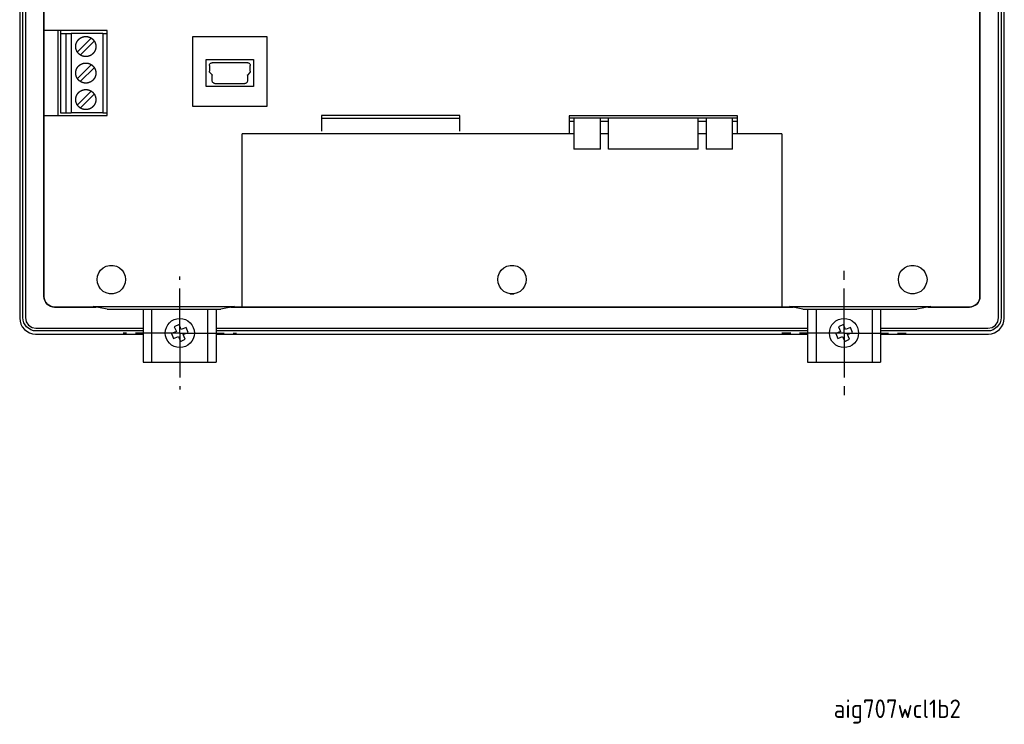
# Model space of a CAD drawing. Extents: x -1121 to 734, y -913 to 325.
# Tile 6 of 7: x 548 to 734, y 79 to 212. Entities that reach past the tile are written whole.
import ezdxf

# ---------------------------------------------------------------- set-up
doc = ezdxf.new("R2010")
doc.units = 0
doc.linetypes.add('CENTER', pattern=[13.421505, 8.388441, -1.677688, 1.677688, -1.677688])
doc.layers.get('0').update_dxf_attribs({"linetype": 'CONTINUOUS'})
doc.styles.get("Standard").update_dxf_attribs({"font": 'isocp.shx', "bigfont": 'extfont.shx'})

# ---------------------------------------------------------------- blocks, each defined once
blk = doc.blocks.new('*U4')
at = {"color": 2}
blk.add_text('aig707wcl1b2', height=3.5, dxfattribs=at).set_placement((701.71, 80.38))

msp = doc.modelspace()

# ---------------------------------------------------------------- linework, layer by layer
for p, q in [((547.93, 271.93), (547.93, 155.9)), ((548.5, 156.01), (548.5, 271.83)), ((549.03, 271.83), (549.03, 156.01)), ((732.86, 156.01), (732.86, 271.83)), ((733.35, 271.83), (733.35, 156.01)), ((733.95, 155.9), (733.95, 271.93)), ((552.52, 267.84), (552.52, 160)), ((552.52, 160), (552.52, 267.84)), ((729.33, 160), (729.33, 267.84)), ((729.33, 267.84), (729.33, 160)), ((564.44, 210.23), (552.52, 210.23)), ((555.13, 210.23), (555.13, 194.21)), ((555.63, 210.23), (555.63, 209.7)), ((564.44, 194.21), (564.44, 210.23)), ((555.63, 209.7), (555.63, 194.71)), ((555.63, 209.7), (556.65, 209.7)), ((556.65, 209.7), (556.65, 194.71)), ((556.65, 209.7), (557.64, 209.7)), ((557.64, 209.7), (557.64, 194.71)), ((563.63, 209.7), (557.64, 209.7)), ((558.8, 206.17), (561.48, 208.86)), ((563.63, 209.7), (563.63, 194.71)), ((563.63, 209.7), (564.44, 209.7)), ((580.6, 209.07), (580.6, 195.98)), ((594.68, 209.07), (580.6, 209.07)), ((594.68, 195.98), (594.68, 209.07)), ((559.36, 205.61), (562.05, 208.29)), ((583.18, 204.76), (592.1, 204.76)), ((583.18, 199.68), (583.18, 204.76)), ((592.1, 204.76), (592.1, 199.68)), ((558.8, 201.16), (561.48, 203.85)), ((559.36, 200.6), (562.05, 203.28)), ((583.78, 203.67), (583.81, 203.77)), ((583.78, 203.67), (583.78, 202.61)), ((583.81, 203.85), (583.88, 203.95)), ((583.81, 203.77), (583.81, 203.85)), ((583.88, 203.95), (583.95, 204.02)), ((583.95, 204.02), (584.02, 204.09)), ((584.02, 204.09), (584.09, 204.13)), ((584.09, 204.13), (584.2, 204.16)), ((584.2, 204.16), (584.31, 204.16)), ((591.01, 204.16), (584.31, 204.16)), ((591.01, 204.16), (591.08, 204.16)), ((591.08, 204.16), (591.19, 204.13)), ((591.19, 204.13), (591.26, 204.09)), ((591.26, 204.09), (591.36, 204.02)), ((591.36, 204.02), (591.4, 203.95)), ((591.4, 203.95), (591.47, 203.85)), ((591.47, 203.85), (591.47, 203.77)), ((591.47, 203.77), (591.5, 203.67)), ((591.5, 202.61), (591.5, 203.67)), ((583.78, 202.54), (583.78, 202.61)), ((583.81, 202.51), (583.78, 202.54)), ((583.81, 202.47), (583.81, 202.51)), ((583.81, 202.4), (583.81, 202.47)), ((583.85, 202.36), (583.81, 202.4)), ((583.88, 202.33), (583.85, 202.36)), ((583.92, 202.29), (583.88, 202.33)), ((583.95, 202.26), (583.92, 202.29)), ((584.27, 201.91), (583.95, 202.26)), ((584.27, 201.91), (584.27, 201.91)), ((584.27, 201.91), (584.31, 201.87)), ((584.31, 201.87), (584.31, 201.83)), ((584.31, 200.78), (584.31, 201.83)), ((590.97, 201.83), (590.97, 201.87)), ((590.97, 201.87), (591.01, 201.87)), ((590.97, 201.83), (590.97, 200.78)), ((591.36, 202.26), (591.01, 201.91)), ((591.01, 201.87), (591.01, 201.91)), ((591.4, 202.29), (591.36, 202.26)), ((591.43, 202.36), (591.4, 202.33)), ((591.4, 202.33), (591.4, 202.29)), ((591.47, 202.4), (591.43, 202.36)), ((591.5, 202.54), (591.47, 202.51)), ((591.47, 202.51), (591.47, 202.47)), ((591.47, 202.47), (591.47, 202.4)), ((591.5, 202.61), (591.5, 202.54)), ((592.1, 199.68), (583.18, 199.68)), ((584.31, 200.67), (584.31, 200.78)), ((584.34, 200.56), (584.31, 200.67)), ((584.38, 200.49), (584.34, 200.56)), ((584.45, 200.42), (584.38, 200.49)), ((584.52, 200.35), (584.45, 200.42)), ((584.59, 200.32), (584.52, 200.35)), ((584.69, 200.28), (584.59, 200.32)), ((584.8, 200.28), (584.69, 200.28)), ((584.8, 200.28), (587.62, 200.28)), ((587.62, 200.28), (587.66, 200.28)), ((587.66, 200.28), (590.48, 200.28)), ((590.58, 200.28), (590.48, 200.28)), ((590.69, 200.32), (590.58, 200.28)), ((590.76, 200.35), (590.69, 200.32)), ((590.83, 200.42), (590.76, 200.35)), ((590.9, 200.49), (590.83, 200.42)), ((590.94, 200.56), (590.9, 200.49)), ((590.97, 200.67), (590.94, 200.56)), ((590.97, 200.78), (590.97, 200.67)), ((558.8, 196.15), (561.48, 198.84)), ((559.36, 195.59), (562.05, 198.27)), ((580.6, 195.98), (594.68, 195.98)), ((552.52, 194.21), (564.44, 194.21)), ((555.63, 194.71), (556.65, 194.71)), ((556.65, 194.71), (557.64, 194.71)), ((563.63, 194.71), (557.64, 194.71)), ((563.63, 194.71), (564.44, 194.71)), ((631.08, 194.21), (604.98, 194.21)), ((604.98, 194.21), (604.98, 191.25)), ((631.08, 193.61), (604.98, 193.61)), ((631.08, 191.25), (631.08, 194.21)), ((683.54, 194.14), (651.76, 194.14)), ((651.76, 194.14), (651.76, 190.72)), ((683.54, 193.72), (651.76, 193.72)), ((652.64, 193.72), (652.64, 187.83)), ((657.65, 187.83), (657.65, 193.72)), ((659.17, 187.83), (659.17, 193.72)), ((676.1, 187.83), (676.1, 193.72)), ((677.65, 193.72), (677.65, 187.83)), ((682.63, 187.83), (682.63, 193.72)), ((683.54, 190.72), (683.54, 194.14)), ((651.76, 193.16), (652.64, 193.16)), ((657.65, 193.16), (659.17, 193.16)), ((676.1, 193.16), (677.65, 193.16)), ((682.63, 193.16), (683.54, 193.16)), ((589.95, 157.98), (589.95, 190.72)), ((652.64, 190.72), (589.95, 190.72)), ((659.17, 190.72), (657.65, 190.72)), ((677.65, 190.72), (676.1, 190.72)), ((691.94, 190.72), (682.63, 190.72)), ((691.94, 190.72), (691.94, 157.98)), ((652.67, 187.83), (652.64, 187.83)), ((652.82, 187.83), (652.67, 187.83)), ((653.13, 187.83), (652.82, 187.83)), ((653.56, 187.83), (653.13, 187.83)), ((654.08, 187.83), (653.56, 187.83)), ((654.69, 187.83), (654.08, 187.83)), ((655.32, 187.83), (654.69, 187.83)), ((655.92, 187.83), (655.32, 187.83)), ((656.48, 187.83), (655.92, 187.83)), ((656.98, 187.83), (656.48, 187.83)), ((657.33, 187.83), (656.98, 187.83)), ((657.58, 187.83), (657.33, 187.83)), ((657.65, 187.83), (657.58, 187.83)), ((676.1, 187.83), (659.17, 187.83)), ((677.83, 187.83), (677.65, 187.83)), ((678.11, 187.83), (677.83, 187.83)), ((678.53, 187.83), (678.11, 187.83)), ((679.06, 187.83), (678.53, 187.83)), ((679.66, 187.83), (679.06, 187.83)), ((680.3, 187.83), (679.66, 187.83)), ((680.9, 187.83), (680.3, 187.83)), ((681.46, 187.83), (680.9, 187.83)), ((681.95, 187.83), (681.46, 187.83)), ((682.34, 187.83), (681.95, 187.83)), ((682.55, 187.83), (682.34, 187.83)), ((682.63, 187.83), (682.55, 187.83)), ((563.7, 165.43), (564.27, 165.74)), ((564.27, 165.74), (564.9, 165.89)), ((564.9, 165.89), (565.57, 165.89)), ((565.57, 165.89), (566.21, 165.74)), ((566.21, 165.74), (566.77, 165.43)), ((639.41, 165.43), (639.97, 165.74)), ((639.97, 165.74), (640.61, 165.89)), ((640.61, 165.89), (641.28, 165.89)), ((641.28, 165.89), (641.91, 165.74)), ((641.91, 165.74), (642.48, 165.43)), ((715.12, 165.43), (715.68, 165.74)), ((715.68, 165.74), (716.32, 165.89)), ((716.32, 165.89), (716.95, 165.89)), ((716.95, 165.89), (717.58, 165.74)), ((717.58, 165.74), (718.19, 165.43)), ((562.54, 163.21), (562.61, 163.88)), ((562.61, 163.88), (562.86, 164.48)), ((562.86, 164.48), (563.21, 165)), ((563.21, 165), (563.7, 165.43)), ((566.77, 165.43), (567.27, 165)), ((567.27, 165), (567.62, 164.48)), ((567.62, 164.48), (567.87, 163.88)), ((567.87, 163.88), (567.94, 163.21)), ((638.25, 163.21), (638.32, 163.88)), ((638.32, 163.88), (638.56, 164.48)), ((638.56, 164.48), (638.92, 165)), ((638.92, 165), (639.41, 165.43)), ((642.48, 165.43), (642.97, 165)), ((642.97, 165), (643.32, 164.48)), ((643.32, 164.48), (643.57, 163.88)), ((643.57, 163.88), (643.64, 163.21)), ((713.95, 163.21), (714.02, 163.88)), ((714.02, 163.88), (714.23, 164.48)), ((714.23, 164.48), (714.62, 165)), ((714.62, 165), (715.12, 165.43)), ((718.19, 165.43), (718.68, 165)), ((718.68, 165), (719.03, 164.48)), ((719.03, 164.48), (719.28, 163.88)), ((719.28, 163.88), (719.35, 163.21)), ((562.61, 162.57), (562.54, 163.21)), ((562.86, 161.97), (562.61, 162.57)), ((563.21, 161.44), (562.86, 161.97)), ((567.62, 161.97), (567.27, 161.44)), ((567.87, 162.57), (567.62, 161.97)), ((567.94, 163.21), (567.87, 162.57)), ((638.32, 162.57), (638.25, 163.21)), ((638.56, 161.97), (638.32, 162.57)), ((638.92, 161.44), (638.56, 161.97)), ((643.32, 161.97), (642.97, 161.44)), ((643.57, 162.57), (643.32, 161.97)), ((643.64, 163.21), (643.57, 162.57)), ((714.02, 162.57), (713.95, 163.21)), ((714.23, 161.97), (714.02, 162.57)), ((714.62, 161.44), (714.23, 161.97)), ((719.03, 161.97), (718.68, 161.44)), ((719.28, 162.57), (719.03, 161.97)), ((719.35, 163.21), (719.28, 162.57)), ((552.56, 159.61), (552.52, 160)), ((552.52, 160), (552.56, 159.61)), ((563.7, 160.98), (563.21, 161.44)), ((564.27, 160.7), (563.7, 160.98)), ((564.9, 160.52), (564.27, 160.7)), ((565.57, 160.52), (564.9, 160.52)), ((566.21, 160.7), (565.57, 160.52)), ((566.77, 160.98), (566.21, 160.7)), ((567.27, 161.44), (566.77, 160.98)), ((639.41, 160.98), (638.92, 161.44)), ((639.97, 160.7), (639.41, 160.98)), ((640.61, 160.52), (639.97, 160.7)), ((640.61, 160.52), (641.28, 160.52)), ((641.28, 160.52), (640.61, 160.52)), ((641.91, 160.7), (641.28, 160.52)), ((642.48, 160.98), (641.91, 160.7)), ((642.97, 161.44), (642.48, 160.98)), ((715.12, 160.98), (714.62, 161.44)), ((715.68, 160.7), (715.12, 160.98)), ((716.32, 160.52), (715.68, 160.7)), ((716.95, 160.52), (716.32, 160.52)), ((717.58, 160.7), (716.95, 160.52)), ((718.19, 160.98), (717.58, 160.7)), ((718.68, 161.44), (718.19, 160.98)), ((729.33, 160), (729.3, 159.61)), ((729.3, 159.61), (729.33, 160)), ((552.7, 159.25), (552.56, 159.61)), ((552.56, 159.61), (552.7, 159.25)), ((552.87, 158.9), (552.7, 159.25)), ((552.7, 159.25), (552.87, 158.9)), ((553.12, 158.58), (552.87, 158.9)), ((552.87, 158.9), (553.12, 158.58)), ((553.44, 158.34), (553.12, 158.58)), ((553.12, 158.58), (553.44, 158.34)), ((553.76, 158.16), (553.44, 158.34)), ((553.44, 158.34), (553.76, 158.16)), ((554.14, 158.06), (553.76, 158.16)), ((553.76, 158.16), (554.14, 158.06)), ((561.83, 158.13), (588.54, 158.13)), ((564.44, 157.6), (561.83, 158.13)), ((588.54, 158.13), (585.93, 157.6)), ((693.35, 158.13), (720.05, 158.13)), ((695.92, 157.6), (693.35, 158.13)), ((720.05, 158.13), (717.44, 157.6)), ((728.1, 158.16), (727.74, 158.06)), ((727.74, 158.06), (728.1, 158.16)), ((728.45, 158.34), (728.1, 158.16)), ((728.1, 158.16), (728.45, 158.34)), ((728.77, 158.58), (728.45, 158.34)), ((728.45, 158.34), (728.77, 158.58)), ((729.02, 158.9), (728.77, 158.58)), ((728.77, 158.58), (729.02, 158.9)), ((729.19, 159.25), (729.02, 158.9)), ((729.02, 158.9), (729.19, 159.25)), ((729.3, 159.61), (729.19, 159.25)), ((729.19, 159.25), (729.3, 159.61)), ((554.53, 158.02), (554.14, 158.06)), ((554.14, 158.06), (554.53, 158.02)), ((554.53, 158.02), (561.3, 158.02)), ((561.45, 158.02), (554.53, 158.02)), ((561.3, 158.02), (562.4, 158.02)), ((562.4, 158.02), (561.45, 158.02)), ((561.45, 158.02), (561.45, 158.02)), ((564.44, 157.6), (585.93, 157.6)), ((571.28, 157.6), (571.28, 147.61)), ((572.88, 147.61), (572.88, 157.6)), ((583.48, 147.61), (583.48, 157.6)), ((585.08, 157.6), (585.08, 147.61)), ((587.8, 157.98), (588.57, 157.98)), ((588.43, 157.98), (587.8, 157.98)), ((588.43, 157.98), (693.46, 157.98)), ((588.43, 157.98), (588.43, 157.98)), ((693.28, 157.98), (588.57, 157.98)), ((693.28, 157.98), (694.05, 157.98)), ((694.09, 157.98), (693.46, 157.98)), ((693.46, 157.98), (693.46, 157.98)), ((695.92, 157.6), (717.44, 157.6)), ((696.78, 157.6), (696.78, 147.61)), ((698.38, 157.6), (698.38, 147.61)), ((708.98, 157.6), (708.98, 147.61)), ((710.58, 157.6), (710.58, 147.61)), ((719.49, 158.02), (720.58, 158.02)), ((720.44, 158.02), (719.49, 158.02)), ((727.36, 158.02), (720.44, 158.02)), ((720.44, 158.02), (720.44, 158.02)), ((720.58, 158.02), (727.36, 158.02)), ((727.74, 158.06), (727.36, 158.02)), ((727.36, 158.02), (727.74, 158.06)), ((547.93, 155.9), (548, 155.34)), ((548, 155.34), (548.18, 154.77)), ((548.18, 154.77), (548.43, 154.25)), ((548.57, 155.51), (548.5, 156.01)), ((548.71, 155.02), (548.57, 155.51)), ((549.24, 154.25), (548.71, 155.02)), ((549.03, 156.01), (549.17, 155.23)), ((549.17, 155.23), (549.59, 154.6)), ((549.59, 154.6), (550.26, 154.14)), ((578.07, 154.69), (577.15, 154.3)), ((578.45, 153.76), (578.07, 154.69)), ((703.57, 154.69), (702.65, 154.3)), ((703.95, 153.76), (703.57, 154.69)), ((731.63, 154.14), (732.26, 154.6)), ((732.26, 154.6), (732.72, 155.23)), ((733.18, 155.02), (732.61, 154.25)), ((732.72, 155.23), (732.86, 156.01)), ((733.32, 155.51), (733.18, 155.02)), ((733.35, 156.01), (733.32, 155.51)), ((733.43, 154.25), (733.71, 154.77)), ((733.71, 154.77), (733.88, 155.34)), ((733.88, 155.34), (733.95, 155.9)), ((548.43, 154.25), (548.82, 153.79)), ((548.82, 153.79), (549.28, 153.43)), ((550.05, 153.68), (549.24, 154.25)), ((549.28, 153.43), (549.8, 153.15)), ((549.8, 153.15), (550.37, 152.97)), ((550.54, 153.54), (550.05, 153.68)), ((550.26, 154.14), (551, 154)), ((550.37, 152.97), (550.93, 152.9)), ((551, 153.5), (550.54, 153.54)), ((550.93, 152.9), (571.28, 152.9)), ((551, 154), (571.28, 154)), ((571.28, 153.5), (551, 153.5)), ((577.53, 153.38), (576.61, 153)), ((576.61, 153), (576.99, 152.07)), ((577.15, 154.3), (577.53, 153.38)), ((579.38, 154.15), (578.45, 153.76)), ((578.84, 152.84), (579.76, 153.22)), ((579.22, 151.92), (578.84, 152.84)), ((579.76, 153.22), (579.38, 154.15)), ((585.08, 154), (696.78, 154)), ((696.78, 153.5), (585.08, 153.5)), ((585.08, 152.9), (696.78, 152.9)), ((703.03, 153.38), (702.11, 153)), ((702.11, 153), (702.49, 152.07)), ((702.65, 154.3), (703.03, 153.38)), ((704.88, 154.15), (703.95, 153.76)), ((704.34, 152.84), (705.26, 153.22)), ((704.72, 151.92), (704.34, 152.84)), ((705.26, 153.22), (704.88, 154.15)), ((710.58, 154), (730.85, 154)), ((730.85, 153.5), (710.58, 153.5)), ((710.58, 152.9), (730.96, 152.9)), ((730.85, 154), (731.63, 154.14)), ((731.34, 153.54), (730.85, 153.5)), ((730.96, 152.9), (731.52, 152.97)), ((731.84, 153.68), (731.34, 153.54)), ((731.52, 152.97), (732.08, 153.15)), ((732.61, 154.25), (731.84, 153.68)), ((732.08, 153.15), (732.61, 153.43)), ((732.61, 153.43), (733.07, 153.79)), ((733.07, 153.79), (733.43, 154.25)), ((576.99, 152.07), (577.91, 152.46)), ((577.91, 152.46), (578.3, 151.53)), ((578.3, 151.53), (579.22, 151.92)), ((702.49, 152.07), (703.41, 152.46)), ((703.41, 152.46), (703.8, 151.53)), ((703.8, 151.53), (704.72, 151.92)), ((571.28, 147.61), (585.08, 147.61)), ((696.78, 147.61), (710.58, 147.61))]:
    msp.add_line(p, q)
at = {"color": 4, "linetype": 'CENTER'}
for p, q in [((703.68, 153.11), (703.68, 165.6)), ((578.18, 153.11), (578.18, 163.8)), ((578.18, 153.11), (567.49, 153.11)), ((578.18, 153.11), (588.87, 153.11)), ((578.18, 153.11), (578.18, 142.42)), ((703.68, 153.11), (691.2, 153.11)), ((703.68, 153.11), (716.17, 153.11)), ((703.68, 153.11), (703.68, 140.63))]:
    msp.add_line(p, q, dxfattribs=at)
for points in [[(559.08, 205.89, 0), (559.06, 205.91, 0), (559.04, 205.92, 0), (559.03, 205.94, 0), (559.01, 205.96, 0), (559, 205.98, 0), (558.98, 206, 0), (558.96, 206.01, 0), (558.95, 206.03, 0), (558.93, 206.05, 0), (558.92, 206.07, 0), (558.9, 206.09, 0), (558.89, 206.11, 0), (558.88, 206.13, 0), (558.86, 206.15, 0), (558.85, 206.17, 0), (558.84, 206.19, 0), (558.82, 206.21, 0), (558.81, 206.23, 0), (558.8, 206.25, 0), (558.78, 206.27, 0), (558.77, 206.29, 0), (558.76, 206.31, 0), (558.75, 206.33, 0), (558.74, 206.35, 0), (558.73, 206.37, 0), (558.72, 206.39, 0), (558.71, 206.41, 0), (558.7, 206.44, 0), (558.69, 206.46, 0), (558.68, 206.48, 0), (558.67, 206.5, 0), (558.66, 206.52, 0), (558.65, 206.54, 0), (558.64, 206.56, 0), (558.63, 206.59, 0), (558.63, 206.61, 0), (558.62, 206.63, 0), (558.61, 206.65, 0), (558.61, 206.68, 0), (558.6, 206.7, 0), (558.59, 206.72, 0), (558.59, 206.74, 0), (558.58, 206.76, 0), (558.58, 206.79, 0), (558.57, 206.81, 0), (558.57, 206.83, 0), (558.56, 206.85, 0), (558.56, 206.88, 0), (558.55, 206.9, 0), (558.55, 206.92, 0), (558.54, 206.94, 0), (558.54, 206.97, 0), (558.54, 206.99, 0), (558.54, 207.01, 0), (558.53, 207.04, 0), (558.53, 207.06, 0), (558.53, 207.08, 0), (558.53, 207.1, 0), (558.53, 207.13, 0), (558.52, 207.15, 0), (558.52, 207.17, 0), (558.52, 207.2, 0), (558.52, 207.22, 0), (558.52, 207.24, 0), (558.52, 207.27, 0), (558.52, 207.29, 0), (558.52, 207.31, 0), (558.53, 207.34, 0), (558.53, 207.36, 0), (558.53, 207.38, 0), (558.53, 207.4, 0), (558.53, 207.43, 0), (558.53, 207.45, 0), (558.54, 207.47, 0), (558.54, 207.5, 0), (558.54, 207.52, 0), (558.55, 207.54, 0), (558.55, 207.56, 0), (558.56, 207.59, 0), (558.56, 207.61, 0), (558.57, 207.63, 0), (558.57, 207.65, 0), (558.58, 207.68, 0), (558.58, 207.7, 0), (558.59, 207.72, 0), (558.59, 207.74, 0), (558.6, 207.77, 0), (558.61, 207.79, 0), (558.61, 207.81, 0), (558.62, 207.83, 0), (558.63, 207.85, 0), (558.63, 207.88, 0), (558.64, 207.9, 0), (558.65, 207.92, 0), (558.66, 207.94, 0), (558.67, 207.96, 0), (558.68, 207.99, 0), (558.69, 208.01, 0), (558.7, 208.03, 0), (558.71, 208.05, 0), (558.72, 208.07, 0), (558.73, 208.09, 0), (558.74, 208.11, 0), (558.75, 208.13, 0), (558.76, 208.15, 0), (558.77, 208.17, 0), (558.78, 208.19, 0), (558.8, 208.22, 0), (558.81, 208.24, 0), (558.82, 208.25, 0), (558.83, 208.28, 0), (558.85, 208.29, 0), (558.86, 208.31, 0), (558.88, 208.33, 0), (558.89, 208.35, 0), (558.9, 208.37, 0), (558.92, 208.39, 0), (558.93, 208.41, 0), (558.95, 208.43, 0), (558.96, 208.45, 0), (558.98, 208.47, 0), (559, 208.49, 0), (559.01, 208.5, 0), (559.03, 208.52, 0), (559.04, 208.54, 0), (559.06, 208.56, 0), (559.08, 208.57, 0)], [(559.08, 208.57, 0), (559.1, 208.59, 0), (559.12, 208.61, 0), (559.13, 208.63, 0), (559.15, 208.64, 0), (559.17, 208.66, 0), (559.19, 208.68, 0), (559.21, 208.69, 0), (559.23, 208.71, 0), (559.24, 208.72, 0), (559.26, 208.74, 0), (559.28, 208.75, 0), (559.3, 208.77, 0), (559.32, 208.78, 0), (559.34, 208.79, 0), (559.36, 208.81, 0), (559.38, 208.82, 0), (559.4, 208.83, 0), (559.42, 208.85, 0), (559.44, 208.86, 0), (559.46, 208.87, 0), (559.48, 208.88, 0), (559.5, 208.89, 0), (559.52, 208.91, 0), (559.54, 208.92, 0), (559.57, 208.93, 0), (559.59, 208.94, 0), (559.61, 208.95, 0), (559.63, 208.96, 0), (559.65, 208.97, 0), (559.67, 208.98, 0), (559.69, 208.99, 0), (559.71, 209, 0), (559.74, 209, 0), (559.76, 209.01, 0), (559.78, 209.02, 0), (559.8, 209.03, 0), (559.82, 209.03, 0), (559.85, 209.04, 0), (559.87, 209.05, 0), (559.89, 209.06, 0), (559.91, 209.06, 0), (559.93, 209.07, 0), (559.96, 209.07, 0), (559.98, 209.08, 0), (560, 209.09, 0), (560.02, 209.09, 0), (560.05, 209.09, 0), (560.07, 209.1, 0), (560.09, 209.1, 0), (560.11, 209.11, 0), (560.14, 209.11, 0), (560.16, 209.11, 0), (560.18, 209.12, 0), (560.21, 209.12, 0), (560.23, 209.12, 0), (560.25, 209.12, 0), (560.27, 209.13, 0), (560.3, 209.13, 0), (560.32, 209.13, 0), (560.34, 209.13, 0), (560.37, 209.13, 0), (560.39, 209.13, 0), (560.41, 209.13, 0), (560.43, 209.13, 0), (560.46, 209.13, 0), (560.48, 209.13, 0), (560.5, 209.13, 0), (560.53, 209.13, 0), (560.55, 209.13, 0), (560.57, 209.13, 0), (560.6, 209.12, 0), (560.62, 209.12, 0), (560.64, 209.12, 0), (560.66, 209.12, 0), (560.69, 209.11, 0), (560.71, 209.11, 0), (560.73, 209.11, 0), (560.75, 209.1, 0), (560.78, 209.1, 0), (560.8, 209.09, 0), (560.82, 209.09, 0), (560.85, 209.09, 0), (560.87, 209.08, 0), (560.89, 209.07, 0), (560.91, 209.07, 0), (560.94, 209.06, 0), (560.96, 209.06, 0), (560.98, 209.05, 0), (561, 209.04, 0), (561.02, 209.03, 0), (561.05, 209.03, 0), (561.07, 209.02, 0), (561.09, 209.01, 0), (561.11, 209, 0), (561.13, 209, 0), (561.15, 208.99, 0), (561.18, 208.98, 0), (561.2, 208.97, 0), (561.22, 208.96, 0), (561.24, 208.95, 0), (561.26, 208.94, 0), (561.28, 208.93, 0), (561.3, 208.92, 0), (561.32, 208.91, 0), (561.35, 208.89, 0), (561.37, 208.88, 0), (561.39, 208.87, 0), (561.41, 208.86, 0), (561.43, 208.85, 0), (561.45, 208.83, 0), (561.47, 208.82, 0), (561.49, 208.81, 0), (561.51, 208.79, 0), (561.53, 208.78, 0), (561.54, 208.77, 0), (561.57, 208.75, 0), (561.58, 208.74, 0), (561.6, 208.72, 0), (561.62, 208.71, 0), (561.64, 208.69, 0), (561.66, 208.68, 0), (561.68, 208.66, 0), (561.7, 208.64, 0), (561.71, 208.63, 0), (561.73, 208.61, 0), (561.75, 208.59, 0), (561.77, 208.57, 0)], [(561.77, 208.57, 0), (561.78, 208.56, 0), (561.8, 208.54, 0), (561.82, 208.52, 0), (561.84, 208.5, 0), (561.85, 208.49, 0), (561.87, 208.47, 0), (561.88, 208.45, 0), (561.9, 208.43, 0), (561.91, 208.41, 0), (561.93, 208.39, 0), (561.94, 208.37, 0), (561.96, 208.35, 0), (561.97, 208.33, 0), (561.99, 208.31, 0), (562, 208.29, 0), (562.01, 208.28, 0), (562.02, 208.25, 0), (562.04, 208.23, 0), (562.05, 208.21, 0), (562.06, 208.19, 0), (562.07, 208.17, 0), (562.09, 208.15, 0), (562.1, 208.13, 0), (562.11, 208.11, 0), (562.12, 208.09, 0), (562.13, 208.07, 0), (562.14, 208.05, 0), (562.15, 208.03, 0), (562.16, 208.01, 0), (562.17, 207.98, 0), (562.18, 207.96, 0), (562.19, 207.94, 0), (562.2, 207.92, 0), (562.2, 207.9, 0), (562.21, 207.88, 0), (562.22, 207.85, 0), (562.23, 207.83, 0), (562.23, 207.81, 0), (562.24, 207.79, 0), (562.25, 207.77, 0), (562.25, 207.74, 0), (562.26, 207.72, 0), (562.26, 207.7, 0), (562.27, 207.68, 0), (562.28, 207.65, 0), (562.28, 207.63, 0), (562.29, 207.61, 0), (562.29, 207.59, 0), (562.29, 207.56, 0), (562.3, 207.54, 0), (562.3, 207.52, 0), (562.3, 207.5, 0), (562.31, 207.47, 0), (562.31, 207.45, 0), (562.31, 207.43, 0), (562.32, 207.4, 0), (562.32, 207.38, 0), (562.32, 207.36, 0), (562.32, 207.34, 0), (562.32, 207.31, 0), (562.32, 207.29, 0), (562.32, 207.27, 0), (562.32, 207.24, 0), (562.32, 207.22, 0), (562.32, 207.2, 0), (562.32, 207.17, 0), (562.32, 207.15, 0), (562.32, 207.13, 0), (562.32, 207.1, 0), (562.32, 207.08, 0), (562.32, 207.06, 0), (562.31, 207.04, 0), (562.31, 207.01, 0), (562.31, 206.99, 0), (562.3, 206.97, 0), (562.3, 206.94, 0), (562.3, 206.92, 0), (562.29, 206.9, 0), (562.29, 206.88, 0), (562.29, 206.85, 0), (562.28, 206.83, 0), (562.28, 206.81, 0), (562.27, 206.79, 0), (562.26, 206.76, 0), (562.26, 206.74, 0), (562.25, 206.72, 0), (562.25, 206.7, 0), (562.24, 206.68, 0), (562.23, 206.65, 0), (562.23, 206.63, 0), (562.22, 206.61, 0), (562.21, 206.59, 0), (562.2, 206.57, 0), (562.2, 206.54, 0), (562.19, 206.52, 0), (562.18, 206.5, 0), (562.17, 206.48, 0), (562.16, 206.46, 0), (562.15, 206.44, 0), (562.14, 206.41, 0), (562.13, 206.39, 0), (562.12, 206.37, 0), (562.11, 206.35, 0), (562.1, 206.33, 0), (562.09, 206.31, 0), (562.07, 206.29, 0), (562.06, 206.27, 0), (562.05, 206.25, 0), (562.04, 206.23, 0), (562.02, 206.21, 0), (562.01, 206.19, 0), (562, 206.17, 0), (561.99, 206.15, 0), (561.97, 206.13, 0), (561.96, 206.11, 0), (561.94, 206.09, 0), (561.93, 206.07, 0), (561.91, 206.05, 0), (561.9, 206.03, 0), (561.88, 206.01, 0), (561.87, 206, 0), (561.85, 205.98, 0), (561.84, 205.96, 0), (561.82, 205.94, 0), (561.8, 205.92, 0), (561.78, 205.91, 0), (561.77, 205.89, 0)], [(561.77, 205.89, 0), (561.75, 205.87, 0), (561.73, 205.85, 0), (561.71, 205.84, 0), (561.7, 205.82, 0), (561.68, 205.8, 0), (561.66, 205.79, 0), (561.64, 205.77, 0), (561.62, 205.76, 0), (561.6, 205.74, 0), (561.58, 205.73, 0), (561.56, 205.71, 0), (561.54, 205.7, 0), (561.53, 205.68, 0), (561.51, 205.67, 0), (561.49, 205.66, 0), (561.47, 205.64, 0), (561.45, 205.63, 0), (561.43, 205.62, 0), (561.41, 205.6, 0), (561.39, 205.59, 0), (561.37, 205.58, 0), (561.35, 205.57, 0), (561.32, 205.56, 0), (561.3, 205.55, 0), (561.28, 205.54, 0), (561.26, 205.53, 0), (561.24, 205.51, 0), (561.22, 205.51, 0), (561.2, 205.5, 0), (561.18, 205.49, 0), (561.15, 205.48, 0), (561.13, 205.47, 0), (561.11, 205.46, 0), (561.09, 205.45, 0), (561.07, 205.44, 0), (561.05, 205.44, 0), (561.02, 205.43, 0), (561, 205.42, 0), (560.98, 205.41, 0), (560.96, 205.41, 0), (560.93, 205.4, 0), (560.91, 205.4, 0), (560.89, 205.39, 0), (560.87, 205.38, 0), (560.85, 205.38, 0), (560.82, 205.37, 0), (560.8, 205.37, 0), (560.78, 205.37, 0), (560.75, 205.36, 0), (560.73, 205.36, 0), (560.71, 205.35, 0), (560.69, 205.35, 0), (560.66, 205.35, 0), (560.64, 205.34, 0), (560.62, 205.34, 0), (560.6, 205.34, 0), (560.57, 205.34, 0), (560.55, 205.34, 0), (560.53, 205.33, 0), (560.5, 205.33, 0), (560.48, 205.33, 0), (560.46, 205.33, 0), (560.43, 205.33, 0), (560.41, 205.33, 0), (560.39, 205.33, 0), (560.37, 205.33, 0), (560.34, 205.33, 0), (560.32, 205.33, 0), (560.3, 205.34, 0), (560.27, 205.34, 0), (560.25, 205.34, 0), (560.23, 205.34, 0), (560.21, 205.34, 0), (560.18, 205.35, 0), (560.16, 205.35, 0), (560.14, 205.35, 0), (560.11, 205.36, 0), (560.09, 205.36, 0), (560.07, 205.37, 0), (560.05, 205.37, 0), (560.02, 205.37, 0), (560, 205.38, 0), (559.98, 205.38, 0), (559.96, 205.39, 0), (559.93, 205.4, 0), (559.91, 205.4, 0), (559.89, 205.41, 0), (559.87, 205.41, 0), (559.85, 205.42, 0), (559.82, 205.43, 0), (559.8, 205.44, 0), (559.78, 205.44, 0), (559.76, 205.45, 0), (559.74, 205.46, 0), (559.71, 205.47, 0), (559.69, 205.48, 0), (559.67, 205.49, 0), (559.65, 205.5, 0), (559.63, 205.5, 0), (559.61, 205.51, 0), (559.59, 205.53, 0), (559.56, 205.54, 0), (559.54, 205.55, 0), (559.52, 205.56, 0), (559.5, 205.57, 0), (559.48, 205.58, 0), (559.46, 205.59, 0), (559.44, 205.6, 0), (559.42, 205.62, 0), (559.4, 205.63, 0), (559.38, 205.64, 0), (559.36, 205.66, 0), (559.34, 205.67, 0), (559.32, 205.68, 0), (559.3, 205.7, 0), (559.28, 205.71, 0), (559.26, 205.73, 0), (559.24, 205.74, 0), (559.23, 205.76, 0), (559.21, 205.77, 0), (559.19, 205.79, 0), (559.17, 205.8, 0), (559.15, 205.82, 0), (559.13, 205.84, 0), (559.12, 205.85, 0), (559.1, 205.87, 0), (559.08, 205.89, 0)], [(559.08, 200.88, 0), (559.06, 200.9, 0), (559.04, 200.91, 0), (559.03, 200.93, 0), (559.01, 200.95, 0), (559, 200.97, 0), (558.98, 200.99, 0), (558.96, 201.01, 0), (558.95, 201.02, 0), (558.93, 201.04, 0), (558.92, 201.06, 0), (558.9, 201.08, 0), (558.89, 201.1, 0), (558.88, 201.12, 0), (558.86, 201.14, 0), (558.85, 201.16, 0), (558.84, 201.18, 0), (558.82, 201.2, 0), (558.81, 201.22, 0), (558.8, 201.24, 0), (558.78, 201.26, 0), (558.77, 201.28, 0), (558.76, 201.3, 0), (558.75, 201.32, 0), (558.74, 201.34, 0), (558.73, 201.36, 0), (558.72, 201.38, 0), (558.71, 201.41, 0), (558.7, 201.43, 0), (558.69, 201.45, 0), (558.68, 201.47, 0), (558.67, 201.49, 0), (558.66, 201.51, 0), (558.65, 201.53, 0), (558.64, 201.56, 0), (558.63, 201.58, 0), (558.63, 201.6, 0), (558.62, 201.62, 0), (558.61, 201.64, 0), (558.61, 201.67, 0), (558.6, 201.69, 0), (558.59, 201.71, 0), (558.59, 201.73, 0), (558.58, 201.75, 0), (558.58, 201.78, 0), (558.57, 201.8, 0), (558.57, 201.82, 0), (558.56, 201.84, 0), (558.56, 201.87, 0), (558.55, 201.89, 0), (558.55, 201.91, 0), (558.54, 201.94, 0), (558.54, 201.96, 0), (558.54, 201.98, 0), (558.54, 202, 0), (558.53, 202.03, 0), (558.53, 202.05, 0), (558.53, 202.07, 0), (558.53, 202.1, 0), (558.53, 202.12, 0), (558.52, 202.14, 0), (558.52, 202.16, 0), (558.52, 202.19, 0), (558.52, 202.21, 0), (558.52, 202.23, 0), (558.52, 202.26, 0), (558.52, 202.28, 0), (558.52, 202.3, 0), (558.53, 202.33, 0), (558.53, 202.35, 0), (558.53, 202.37, 0), (558.53, 202.4, 0), (558.53, 202.42, 0), (558.53, 202.44, 0), (558.54, 202.46, 0), (558.54, 202.49, 0), (558.54, 202.51, 0), (558.55, 202.53, 0), (558.55, 202.55, 0), (558.56, 202.58, 0), (558.56, 202.6, 0), (558.57, 202.62, 0), (558.57, 202.65, 0), (558.58, 202.67, 0), (558.58, 202.69, 0), (558.59, 202.71, 0), (558.59, 202.74, 0), (558.6, 202.76, 0), (558.61, 202.78, 0), (558.61, 202.8, 0), (558.62, 202.82, 0), (558.63, 202.84, 0), (558.63, 202.87, 0), (558.64, 202.89, 0), (558.65, 202.91, 0), (558.66, 202.93, 0), (558.67, 202.95, 0), (558.68, 202.98, 0), (558.69, 203, 0), (558.7, 203.02, 0), (558.71, 203.04, 0), (558.72, 203.06, 0), (558.73, 203.08, 0), (558.74, 203.1, 0), (558.75, 203.12, 0), (558.76, 203.14, 0), (558.77, 203.16, 0), (558.78, 203.19, 0), (558.8, 203.21, 0), (558.81, 203.23, 0), (558.82, 203.25, 0), (558.83, 203.27, 0), (558.85, 203.29, 0), (558.86, 203.31, 0), (558.88, 203.32, 0), (558.89, 203.34, 0), (558.9, 203.36, 0), (558.92, 203.38, 0), (558.93, 203.4, 0), (558.95, 203.42, 0), (558.96, 203.44, 0), (558.98, 203.46, 0), (559, 203.48, 0), (559.01, 203.5, 0), (559.03, 203.51, 0), (559.04, 203.53, 0), (559.06, 203.55, 0), (559.08, 203.57, 0)], [(559.08, 203.57, 0), (559.1, 203.58, 0), (559.12, 203.6, 0), (559.13, 203.62, 0), (559.15, 203.63, 0), (559.17, 203.65, 0), (559.19, 203.67, 0), (559.21, 203.68, 0), (559.23, 203.7, 0), (559.24, 203.71, 0), (559.26, 203.73, 0), (559.28, 203.74, 0), (559.3, 203.76, 0), (559.32, 203.77, 0), (559.34, 203.78, 0), (559.36, 203.8, 0), (559.38, 203.81, 0), (559.4, 203.82, 0), (559.42, 203.84, 0), (559.44, 203.85, 0), (559.46, 203.86, 0), (559.48, 203.87, 0), (559.5, 203.88, 0), (559.52, 203.9, 0), (559.54, 203.91, 0), (559.57, 203.92, 0), (559.59, 203.93, 0), (559.61, 203.94, 0), (559.63, 203.95, 0), (559.65, 203.96, 0), (559.67, 203.97, 0), (559.69, 203.98, 0), (559.71, 203.99, 0), (559.74, 204, 0), (559.76, 204, 0), (559.78, 204.01, 0), (559.8, 204.02, 0), (559.82, 204.03, 0), (559.85, 204.03, 0), (559.87, 204.04, 0), (559.89, 204.05, 0), (559.91, 204.05, 0), (559.93, 204.06, 0), (559.96, 204.06, 0), (559.98, 204.07, 0), (560, 204.08, 0), (560.02, 204.08, 0), (560.05, 204.09, 0), (560.07, 204.09, 0), (560.09, 204.09, 0), (560.11, 204.1, 0), (560.14, 204.1, 0), (560.16, 204.1, 0), (560.18, 204.11, 0), (560.21, 204.11, 0), (560.23, 204.11, 0), (560.25, 204.12, 0), (560.27, 204.12, 0), (560.3, 204.12, 0), (560.32, 204.12, 0), (560.34, 204.12, 0), (560.37, 204.12, 0), (560.39, 204.12, 0), (560.41, 204.12, 0), (560.43, 204.12, 0), (560.46, 204.12, 0), (560.48, 204.12, 0), (560.5, 204.12, 0), (560.53, 204.12, 0), (560.55, 204.12, 0), (560.57, 204.12, 0), (560.6, 204.12, 0), (560.62, 204.11, 0), (560.64, 204.11, 0), (560.66, 204.11, 0), (560.69, 204.1, 0), (560.71, 204.1, 0), (560.73, 204.1, 0), (560.75, 204.09, 0), (560.78, 204.09, 0), (560.8, 204.09, 0), (560.82, 204.08, 0), (560.85, 204.07, 0), (560.87, 204.07, 0), (560.89, 204.06, 0), (560.91, 204.06, 0), (560.94, 204.05, 0), (560.96, 204.05, 0), (560.98, 204.04, 0), (561, 204.03, 0), (561.02, 204.03, 0), (561.05, 204.02, 0), (561.07, 204.01, 0), (561.09, 204, 0), (561.11, 203.99, 0), (561.13, 203.99, 0), (561.15, 203.98, 0), (561.18, 203.97, 0), (561.2, 203.96, 0), (561.22, 203.95, 0), (561.24, 203.94, 0), (561.26, 203.93, 0), (561.28, 203.92, 0), (561.3, 203.91, 0), (561.32, 203.9, 0), (561.35, 203.88, 0), (561.37, 203.87, 0), (561.39, 203.86, 0), (561.41, 203.85, 0), (561.43, 203.84, 0), (561.45, 203.82, 0), (561.47, 203.81, 0), (561.49, 203.8, 0), (561.51, 203.78, 0), (561.53, 203.77, 0), (561.54, 203.76, 0), (561.57, 203.74, 0), (561.58, 203.73, 0), (561.6, 203.71, 0), (561.62, 203.7, 0), (561.64, 203.68, 0), (561.66, 203.67, 0), (561.68, 203.65, 0), (561.7, 203.63, 0), (561.71, 203.62, 0), (561.73, 203.6, 0), (561.75, 203.58, 0), (561.77, 203.57, 0)], [(561.77, 203.57, 0), (561.78, 203.55, 0), (561.8, 203.53, 0), (561.82, 203.51, 0), (561.84, 203.5, 0), (561.85, 203.48, 0), (561.87, 203.46, 0), (561.88, 203.44, 0), (561.9, 203.42, 0), (561.91, 203.4, 0), (561.93, 203.38, 0), (561.94, 203.36, 0), (561.96, 203.34, 0), (561.97, 203.32, 0), (561.99, 203.31, 0), (562, 203.28, 0), (562.01, 203.26, 0), (562.02, 203.25, 0), (562.04, 203.22, 0), (562.05, 203.21, 0), (562.06, 203.19, 0), (562.07, 203.16, 0), (562.09, 203.14, 0), (562.1, 203.12, 0), (562.11, 203.1, 0), (562.12, 203.08, 0), (562.13, 203.06, 0), (562.14, 203.04, 0), (562.15, 203.02, 0), (562.16, 203, 0), (562.17, 202.97, 0), (562.18, 202.95, 0), (562.19, 202.93, 0), (562.2, 202.91, 0), (562.2, 202.89, 0), (562.21, 202.87, 0), (562.22, 202.84, 0), (562.23, 202.82, 0), (562.23, 202.8, 0), (562.24, 202.78, 0), (562.25, 202.76, 0), (562.25, 202.73, 0), (562.26, 202.71, 0), (562.26, 202.69, 0), (562.27, 202.67, 0), (562.28, 202.64, 0), (562.28, 202.62, 0), (562.29, 202.6, 0), (562.29, 202.58, 0), (562.29, 202.55, 0), (562.3, 202.53, 0), (562.3, 202.51, 0), (562.3, 202.49, 0), (562.31, 202.46, 0), (562.31, 202.44, 0), (562.31, 202.42, 0), (562.32, 202.39, 0), (562.32, 202.37, 0), (562.32, 202.35, 0), (562.32, 202.33, 0), (562.32, 202.3, 0), (562.32, 202.28, 0), (562.32, 202.26, 0), (562.32, 202.23, 0), (562.32, 202.21, 0), (562.32, 202.19, 0), (562.32, 202.16, 0), (562.32, 202.14, 0), (562.32, 202.12, 0), (562.32, 202.1, 0), (562.32, 202.07, 0), (562.32, 202.05, 0), (562.31, 202.03, 0), (562.31, 202, 0), (562.31, 201.98, 0), (562.3, 201.96, 0), (562.3, 201.94, 0), (562.3, 201.91, 0), (562.29, 201.89, 0), (562.29, 201.87, 0), (562.29, 201.84, 0), (562.28, 201.82, 0), (562.28, 201.8, 0), (562.27, 201.78, 0), (562.26, 201.75, 0), (562.26, 201.73, 0), (562.25, 201.71, 0), (562.25, 201.69, 0), (562.24, 201.67, 0), (562.23, 201.64, 0), (562.23, 201.62, 0), (562.22, 201.6, 0), (562.21, 201.58, 0), (562.2, 201.56, 0), (562.2, 201.53, 0), (562.19, 201.51, 0), (562.18, 201.49, 0), (562.17, 201.47, 0), (562.16, 201.45, 0), (562.15, 201.43, 0), (562.14, 201.41, 0), (562.13, 201.38, 0), (562.12, 201.36, 0), (562.11, 201.34, 0), (562.1, 201.32, 0), (562.09, 201.3, 0), (562.07, 201.28, 0), (562.06, 201.26, 0), (562.05, 201.24, 0), (562.04, 201.22, 0), (562.02, 201.2, 0), (562.01, 201.18, 0), (562, 201.16, 0), (561.99, 201.14, 0), (561.97, 201.12, 0), (561.96, 201.1, 0), (561.94, 201.08, 0), (561.93, 201.06, 0), (561.91, 201.04, 0), (561.9, 201.03, 0), (561.88, 201.01, 0), (561.87, 200.99, 0), (561.85, 200.97, 0), (561.84, 200.95, 0), (561.82, 200.93, 0), (561.8, 200.91, 0), (561.78, 200.9, 0), (561.77, 200.88, 0)], [(561.77, 200.88, 0), (561.75, 200.86, 0), (561.73, 200.84, 0), (561.71, 200.83, 0), (561.7, 200.81, 0), (561.68, 200.79, 0), (561.66, 200.78, 0), (561.64, 200.76, 0), (561.62, 200.75, 0), (561.6, 200.73, 0), (561.58, 200.72, 0), (561.56, 200.7, 0), (561.54, 200.69, 0), (561.53, 200.67, 0), (561.51, 200.66, 0), (561.49, 200.65, 0), (561.47, 200.63, 0), (561.45, 200.62, 0), (561.43, 200.61, 0), (561.41, 200.6, 0), (561.39, 200.58, 0), (561.37, 200.57, 0), (561.35, 200.56, 0), (561.32, 200.55, 0), (561.3, 200.54, 0), (561.28, 200.53, 0), (561.26, 200.52, 0), (561.24, 200.51, 0), (561.22, 200.5, 0), (561.2, 200.49, 0), (561.18, 200.48, 0), (561.15, 200.47, 0), (561.13, 200.46, 0), (561.11, 200.45, 0), (561.09, 200.44, 0), (561.07, 200.43, 0), (561.05, 200.43, 0), (561.02, 200.42, 0), (561, 200.41, 0), (560.98, 200.41, 0), (560.96, 200.4, 0), (560.93, 200.39, 0), (560.91, 200.39, 0), (560.89, 200.38, 0), (560.87, 200.38, 0), (560.85, 200.37, 0), (560.82, 200.37, 0), (560.8, 200.36, 0), (560.78, 200.35, 0), (560.75, 200.35, 0), (560.73, 200.35, 0), (560.71, 200.34, 0), (560.69, 200.34, 0), (560.66, 200.34, 0), (560.64, 200.34, 0), (560.62, 200.33, 0), (560.6, 200.33, 0), (560.57, 200.33, 0), (560.55, 200.33, 0), (560.53, 200.32, 0), (560.5, 200.32, 0), (560.48, 200.32, 0), (560.46, 200.32, 0), (560.43, 200.32, 0), (560.41, 200.32, 0), (560.39, 200.32, 0), (560.37, 200.32, 0), (560.34, 200.32, 0), (560.32, 200.32, 0), (560.3, 200.33, 0), (560.27, 200.33, 0), (560.25, 200.33, 0), (560.23, 200.33, 0), (560.21, 200.34, 0), (560.18, 200.34, 0), (560.16, 200.34, 0), (560.14, 200.34, 0), (560.11, 200.35, 0), (560.09, 200.35, 0), (560.07, 200.35, 0), (560.05, 200.36, 0), (560.02, 200.36, 0), (560, 200.37, 0), (559.98, 200.38, 0), (559.96, 200.38, 0), (559.93, 200.39, 0), (559.91, 200.39, 0), (559.89, 200.4, 0), (559.87, 200.41, 0), (559.85, 200.41, 0), (559.82, 200.42, 0), (559.8, 200.43, 0), (559.78, 200.43, 0), (559.76, 200.44, 0), (559.74, 200.45, 0), (559.71, 200.46, 0), (559.69, 200.47, 0), (559.67, 200.48, 0), (559.65, 200.49, 0), (559.63, 200.5, 0), (559.61, 200.51, 0), (559.59, 200.52, 0), (559.56, 200.53, 0), (559.54, 200.54, 0), (559.52, 200.55, 0), (559.5, 200.56, 0), (559.48, 200.57, 0), (559.46, 200.58, 0), (559.44, 200.6, 0), (559.42, 200.61, 0), (559.4, 200.62, 0), (559.38, 200.63, 0), (559.36, 200.65, 0), (559.34, 200.66, 0), (559.32, 200.67, 0), (559.3, 200.69, 0), (559.28, 200.7, 0), (559.26, 200.72, 0), (559.24, 200.73, 0), (559.23, 200.75, 0), (559.21, 200.76, 0), (559.19, 200.78, 0), (559.17, 200.79, 0), (559.15, 200.81, 0), (559.13, 200.83, 0), (559.12, 200.84, 0), (559.1, 200.86, 0), (559.08, 200.88, 0)], [(559.08, 198.56, 0), (559.1, 198.57, 0), (559.12, 198.59, 0), (559.13, 198.61, 0), (559.15, 198.62, 0), (559.17, 198.64, 0), (559.19, 198.66, 0), (559.21, 198.67, 0), (559.23, 198.69, 0), (559.24, 198.7, 0), (559.26, 198.72, 0), (559.28, 198.73, 0), (559.3, 198.75, 0), (559.32, 198.76, 0), (559.34, 198.78, 0), (559.36, 198.79, 0), (559.38, 198.8, 0), (559.4, 198.81, 0), (559.42, 198.83, 0), (559.44, 198.84, 0), (559.46, 198.85, 0), (559.48, 198.86, 0), (559.5, 198.88, 0), (559.52, 198.89, 0), (559.54, 198.9, 0), (559.57, 198.91, 0), (559.59, 198.92, 0), (559.61, 198.93, 0), (559.63, 198.94, 0), (559.65, 198.95, 0), (559.67, 198.96, 0), (559.69, 198.97, 0), (559.71, 198.98, 0), (559.74, 198.99, 0), (559.76, 198.99, 0), (559.78, 199, 0), (559.8, 199.01, 0), (559.82, 199.02, 0), (559.85, 199.02, 0), (559.87, 199.03, 0), (559.89, 199.04, 0), (559.91, 199.04, 0), (559.93, 199.05, 0), (559.96, 199.06, 0), (559.98, 199.06, 0), (560, 199.07, 0), (560.02, 199.07, 0), (560.05, 199.08, 0), (560.07, 199.08, 0), (560.09, 199.08, 0), (560.11, 199.09, 0), (560.14, 199.09, 0), (560.16, 199.09, 0), (560.18, 199.1, 0), (560.21, 199.1, 0), (560.23, 199.1, 0), (560.25, 199.11, 0), (560.27, 199.11, 0), (560.3, 199.11, 0), (560.32, 199.11, 0), (560.34, 199.11, 0), (560.37, 199.11, 0), (560.39, 199.11, 0), (560.41, 199.11, 0), (560.43, 199.11, 0), (560.46, 199.11, 0), (560.48, 199.11, 0), (560.5, 199.11, 0), (560.53, 199.11, 0), (560.55, 199.11, 0), (560.57, 199.11, 0), (560.6, 199.11, 0), (560.62, 199.1, 0), (560.64, 199.1, 0), (560.66, 199.1, 0), (560.69, 199.09, 0), (560.71, 199.09, 0), (560.73, 199.09, 0), (560.75, 199.08, 0), (560.78, 199.08, 0), (560.8, 199.08, 0), (560.82, 199.07, 0), (560.85, 199.07, 0), (560.87, 199.06, 0), (560.89, 199.06, 0), (560.91, 199.05, 0), (560.94, 199.04, 0), (560.96, 199.04, 0), (560.98, 199.03, 0), (561, 199.02, 0), (561.02, 199.02, 0), (561.05, 199.01, 0), (561.07, 199, 0), (561.09, 198.99, 0), (561.11, 198.99, 0), (561.13, 198.98, 0), (561.15, 198.97, 0), (561.18, 198.96, 0), (561.2, 198.95, 0), (561.22, 198.94, 0), (561.24, 198.93, 0), (561.26, 198.92, 0), (561.28, 198.91, 0), (561.3, 198.9, 0), (561.32, 198.89, 0), (561.35, 198.88, 0), (561.37, 198.86, 0), (561.39, 198.85, 0), (561.41, 198.84, 0), (561.43, 198.83, 0), (561.45, 198.81, 0), (561.47, 198.8, 0), (561.49, 198.79, 0), (561.51, 198.78, 0), (561.53, 198.76, 0), (561.54, 198.75, 0), (561.57, 198.73, 0), (561.58, 198.72, 0), (561.6, 198.7, 0), (561.62, 198.69, 0), (561.64, 198.67, 0), (561.66, 198.66, 0), (561.68, 198.64, 0), (561.7, 198.62, 0), (561.71, 198.61, 0), (561.73, 198.59, 0), (561.75, 198.57, 0), (561.77, 198.56, 0)], [(559.08, 195.87, 0), (559.06, 195.89, 0), (559.04, 195.91, 0), (559.03, 195.92, 0), (559.01, 195.94, 0), (559, 195.96, 0), (558.98, 195.98, 0), (558.96, 196, 0), (558.95, 196.01, 0), (558.93, 196.03, 0), (558.92, 196.05, 0), (558.9, 196.07, 0), (558.89, 196.09, 0), (558.88, 196.11, 0), (558.86, 196.13, 0), (558.85, 196.15, 0), (558.84, 196.17, 0), (558.82, 196.19, 0), (558.81, 196.21, 0), (558.8, 196.23, 0), (558.78, 196.25, 0), (558.77, 196.27, 0), (558.76, 196.29, 0), (558.75, 196.31, 0), (558.74, 196.33, 0), (558.73, 196.35, 0), (558.72, 196.38, 0), (558.71, 196.4, 0), (558.7, 196.42, 0), (558.69, 196.44, 0), (558.68, 196.46, 0), (558.67, 196.48, 0), (558.66, 196.5, 0), (558.65, 196.53, 0), (558.64, 196.55, 0), (558.63, 196.57, 0), (558.63, 196.59, 0), (558.62, 196.61, 0), (558.61, 196.63, 0), (558.61, 196.66, 0), (558.6, 196.68, 0), (558.59, 196.7, 0), (558.59, 196.72, 0), (558.58, 196.75, 0), (558.58, 196.77, 0), (558.57, 196.79, 0), (558.57, 196.81, 0), (558.56, 196.84, 0), (558.56, 196.86, 0), (558.55, 196.88, 0), (558.55, 196.9, 0), (558.54, 196.93, 0), (558.54, 196.95, 0), (558.54, 196.97, 0), (558.54, 197, 0), (558.53, 197.02, 0), (558.53, 197.04, 0), (558.53, 197.06, 0), (558.53, 197.09, 0), (558.53, 197.11, 0), (558.52, 197.13, 0), (558.52, 197.16, 0), (558.52, 197.18, 0), (558.52, 197.2, 0), (558.52, 197.22, 0), (558.52, 197.25, 0), (558.52, 197.27, 0), (558.52, 197.29, 0), (558.53, 197.32, 0), (558.53, 197.34, 0), (558.53, 197.36, 0), (558.53, 197.38, 0), (558.53, 197.41, 0), (558.53, 197.43, 0), (558.54, 197.45, 0), (558.54, 197.48, 0), (558.54, 197.5, 0), (558.55, 197.52, 0), (558.55, 197.54, 0), (558.56, 197.57, 0), (558.56, 197.59, 0), (558.57, 197.61, 0), (558.57, 197.63, 0), (558.58, 197.66, 0), (558.58, 197.68, 0), (558.59, 197.7, 0), (558.59, 197.72, 0), (558.6, 197.75, 0), (558.61, 197.77, 0), (558.61, 197.79, 0), (558.62, 197.81, 0), (558.63, 197.84, 0), (558.63, 197.86, 0), (558.64, 197.88, 0), (558.65, 197.9, 0), (558.66, 197.92, 0), (558.67, 197.94, 0), (558.68, 197.97, 0), (558.69, 197.99, 0), (558.7, 198.01, 0), (558.71, 198.03, 0), (558.72, 198.05, 0), (558.73, 198.07, 0), (558.74, 198.09, 0), (558.75, 198.11, 0), (558.76, 198.13, 0), (558.77, 198.16, 0), (558.78, 198.18, 0), (558.8, 198.2, 0), (558.81, 198.22, 0), (558.82, 198.24, 0), (558.83, 198.26, 0), (558.85, 198.28, 0), (558.86, 198.3, 0), (558.88, 198.32, 0), (558.89, 198.34, 0), (558.9, 198.35, 0), (558.92, 198.37, 0), (558.93, 198.39, 0), (558.95, 198.41, 0), (558.96, 198.43, 0), (558.98, 198.45, 0), (559, 198.47, 0), (559.01, 198.49, 0), (559.03, 198.5, 0), (559.04, 198.52, 0), (559.06, 198.54, 0), (559.08, 198.56, 0)], [(561.77, 198.56, 0), (561.79, 198.54, 0), (561.81, 198.52, 0), (561.83, 198.5, 0), (561.84, 198.47, 0), (561.86, 198.45, 0), (561.88, 198.43, 0), (561.9, 198.41, 0), (561.91, 198.39, 0), (561.93, 198.37, 0), (561.95, 198.35, 0), (561.97, 198.32, 0), (561.98, 198.3, 0), (562, 198.28, 0), (562.01, 198.26, 0), (562.03, 198.24, 0), (562.04, 198.21, 0), (562.05, 198.19, 0), (562.07, 198.16, 0), (562.08, 198.14, 0), (562.1, 198.12, 0), (562.11, 198.09, 0), (562.12, 198.07, 0), (562.13, 198.05, 0), (562.14, 198.02, 0), (562.15, 198, 0), (562.16, 197.97, 0), (562.17, 197.95, 0), (562.18, 197.93, 0), (562.2, 197.9, 0), (562.21, 197.88, 0), (562.21, 197.85, 0), (562.22, 197.83, 0), (562.23, 197.8, 0), (562.24, 197.78, 0), (562.25, 197.75, 0), (562.25, 197.72, 0), (562.26, 197.7, 0), (562.27, 197.67, 0), (562.27, 197.65, 0), (562.28, 197.62, 0), (562.28, 197.6, 0), (562.29, 197.57, 0), (562.29, 197.54, 0), (562.3, 197.52, 0), (562.3, 197.49, 0), (562.31, 197.47, 0), (562.31, 197.44, 0), (562.31, 197.41, 0), (562.32, 197.39, 0), (562.32, 197.36, 0), (562.32, 197.34, 0), (562.32, 197.31, 0), (562.32, 197.28, 0), (562.32, 197.26, 0), (562.32, 197.23, 0), (562.32, 197.21, 0), (562.32, 197.18, 0), (562.32, 197.15, 0), (562.32, 197.13, 0), (562.32, 197.1, 0), (562.32, 197.08, 0), (562.32, 197.05, 0), (562.31, 197.02, 0), (562.31, 197, 0), (562.31, 196.97, 0), (562.3, 196.94, 0), (562.3, 196.92, 0), (562.3, 196.89, 0), (562.29, 196.87, 0), (562.29, 196.84, 0), (562.28, 196.82, 0), (562.28, 196.79, 0), (562.27, 196.76, 0), (562.26, 196.74, 0), (562.26, 196.71, 0), (562.25, 196.69, 0), (562.24, 196.66, 0), (562.24, 196.64, 0), (562.23, 196.61, 0), (562.22, 196.59, 0), (562.21, 196.56, 0), (562.2, 196.54, 0), (562.19, 196.51, 0), (562.18, 196.49, 0), (562.17, 196.46, 0), (562.16, 196.44, 0), (562.15, 196.42, 0), (562.14, 196.39, 0), (562.12, 196.37, 0), (562.11, 196.34, 0), (562.1, 196.32, 0), (562.09, 196.3, 0), (562.08, 196.27, 0), (562.06, 196.25, 0), (562.05, 196.23, 0), (562.03, 196.2, 0), (562.02, 196.18, 0), (562, 196.16, 0), (561.99, 196.13, 0), (561.97, 196.11, 0), (561.96, 196.09, 0), (561.94, 196.07, 0), (561.92, 196.05, 0), (561.91, 196.03, 0), (561.89, 196, 0), (561.87, 195.98, 0), (561.85, 195.96, 0), (561.84, 195.94, 0), (561.82, 195.92, 0), (561.8, 195.9, 0), (561.78, 195.88, 0), (561.76, 195.86, 0), (561.74, 195.84, 0), (561.72, 195.82, 0), (561.7, 195.8, 0), (561.67, 195.78, 0), (561.65, 195.76, 0), (561.63, 195.75, 0), (561.61, 195.73, 0), (561.59, 195.71, 0), (561.57, 195.7, 0), (561.55, 195.68, 0), (561.52, 195.66, 0), (561.5, 195.65, 0), (561.48, 195.63, 0), (561.46, 195.62, 0), (561.43, 195.6, 0), (561.41, 195.59, 0), (561.39, 195.57, 0), (561.36, 195.56, 0), (561.34, 195.55, 0), (561.32, 195.54, 0), (561.29, 195.52, 0), (561.27, 195.51, 0), (561.25, 195.5, 0), (561.22, 195.49, 0), (561.2, 195.48, 0), (561.17, 195.47, 0), (561.15, 195.46, 0), (561.12, 195.45, 0), (561.1, 195.44, 0), (561.07, 195.43, 0), (561.05, 195.42, 0), (561.02, 195.41, 0), (561, 195.4, 0), (560.97, 195.39, 0), (560.95, 195.39, 0), (560.92, 195.38, 0), (560.9, 195.37, 0), (560.87, 195.37, 0), (560.85, 195.36, 0), (560.82, 195.35, 0), (560.79, 195.35, 0), (560.77, 195.34, 0), (560.74, 195.34, 0), (560.72, 195.34, 0), (560.69, 195.33, 0), (560.66, 195.33, 0), (560.64, 195.32, 0), (560.61, 195.32, 0), (560.59, 195.32, 0), (560.56, 195.32, 0), (560.53, 195.32, 0), (560.51, 195.31, 0), (560.48, 195.31, 0), (560.46, 195.31, 0), (560.43, 195.31, 0), (560.4, 195.31, 0), (560.38, 195.31, 0), (560.35, 195.31, 0), (560.33, 195.31, 0), (560.3, 195.32, 0), (560.27, 195.32, 0), (560.25, 195.32, 0), (560.22, 195.32, 0), (560.2, 195.33, 0), (560.17, 195.33, 0), (560.14, 195.33, 0), (560.12, 195.34, 0), (560.09, 195.34, 0), (560.07, 195.35, 0), (560.04, 195.35, 0), (560.01, 195.36, 0), (559.99, 195.36, 0), (559.96, 195.37, 0), (559.94, 195.38, 0), (559.91, 195.38, 0), (559.89, 195.39, 0), (559.86, 195.4, 0), (559.84, 195.41, 0), (559.81, 195.41, 0), (559.79, 195.42, 0), (559.76, 195.43, 0), (559.74, 195.44, 0), (559.71, 195.45, 0), (559.69, 195.46, 0), (559.66, 195.47, 0), (559.64, 195.48, 0), (559.61, 195.49, 0), (559.59, 195.5, 0), (559.57, 195.52, 0), (559.54, 195.53, 0), (559.52, 195.54, 0), (559.5, 195.56, 0), (559.47, 195.57, 0), (559.45, 195.58, 0), (559.42, 195.6, 0), (559.4, 195.61, 0), (559.38, 195.62, 0), (559.36, 195.64, 0), (559.33, 195.66, 0), (559.31, 195.67, 0), (559.29, 195.69, 0), (559.27, 195.71, 0), (559.25, 195.72, 0), (559.23, 195.74, 0), (559.2, 195.76, 0), (559.18, 195.77, 0), (559.16, 195.79, 0), (559.14, 195.81, 0), (559.12, 195.83, 0), (559.1, 195.85, 0), (559.08, 195.87, 0)]]:
    msp.add_polyline3d(points)
for centre in [(578.18, 153.11), (703.68, 153.11)]:
    msp.add_circle(centre, 2.75)

# ---------------------------------------------------------------- block references
msp.add_blockref('*U4', (0, 0))

doc.saveas('drawing.dxf')
